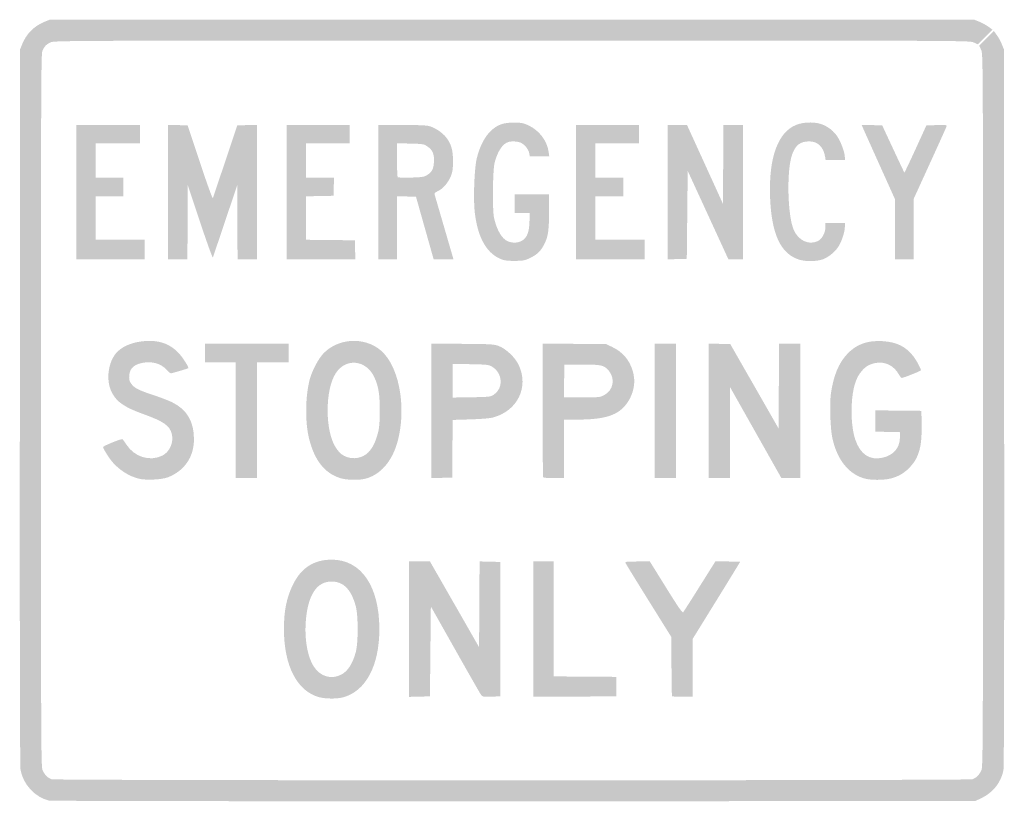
# Model space of a CAD drawing. Header units: inches. Extents: x -15 to 15, y -11.9 to 11.9.
import ezdxf

# ---------------------------------------------------------------- set-up
doc = ezdxf.new("R2010")
doc.units = ezdxf.units.IN
doc.header["$MEASUREMENT"] = 0

msp = doc.modelspace()

# ---------------------------------------------------------------- hatches: boundary and pattern name
h = msp.add_hatch(color=7)
edge = h.paths.add_edge_path()
edge.add_spline(control_points=[(-14.107, -11.89), (-14.531, -11.79), (-14.89, -11.403), (-14.972, -10.957), (-14.991, -10.856), (-14.998, -7.083), (-14.993, 0.099)], knot_values=[0, 0, 0, 0, 1, 1, 1, 2, 2, 2, 2], degree=3, periodic=0)
edge.add_line((-14.993, 0.099), (-14.986, 11.003))
edge.add_line((-14.986, 11.003), (-14.92, 11.165))
edge.add_spline(control_points=[(-14.92, 11.165), (-14.795, 11.476), (-14.555, 11.716), (-14.241, 11.842)], knot_values=[0, 0, 0, 0, 1, 1, 1, 1], degree=3, periodic=0)
edge.add_line((-14.241, 11.842), (-14.082, 11.907))
edge.add_line((-14.082, 11.907), (0, 11.907))
edge.add_line((0, 11.907), (14.082, 11.907))
edge.add_line((14.082, 11.907), (14.239, 11.843))
edge.add_spline(control_points=[(14.239, 11.843), (14.325, 11.808), (14.45, 11.74), (14.517, 11.691)], knot_values=[0, 0, 0, 0, 1, 1, 1, 1], degree=3, periodic=0)
edge.add_line((14.517, 11.691), (14.638, 11.602))
edge.add_line((14.638, 11.602), (14.415, 11.379))
edge.add_line((14.415, 11.379), (14.192, 11.156))
edge.add_line((14.192, 11.156), (14.066, 11.213))
edge.add_spline(control_points=[(14.066, 11.213), (13.941, 11.27), (13.925, 11.27), (0, 11.27), (-13.468, 11.27), (-13.945, 11.268), (-14.054, 11.218), (-14.188, 11.156), (-14.248, 11.093), (-14.307, 10.953), (-14.346, 10.86), (-14.35, 9.7), (-14.35, -0.006), (-14.349, -10.5), (-14.347, -10.865), (-14.297, -10.975), (-14.237, -11.105), (-14.144, -11.198), (-14.031, -11.241), (-13.918, -11.284), (13.918, -11.284), (14.031, -11.241), (14.144, -11.198), (14.237, -11.105), (14.297, -10.975), (14.347, -10.865), (14.349, -10.5), (14.349, 0), (14.349, 10.836), (14.349, 10.862), (14.292, 10.987)], knot_values=[0, 0, 0, 0, 1, 1, 1, 2, 2, 2, 3, 3, 3, 4, 4, 4, 5, 5, 5, 6, 6, 6, 7, 7, 7, 8, 8, 8, 9, 9, 9, 10, 10, 10, 10], degree=3, periodic=0)
edge.add_line((14.292, 10.987), (14.235, 11.113))
edge.add_line((14.235, 11.113), (14.458, 11.336))
edge.add_line((14.458, 11.336), (14.681, 11.559))
edge.add_line((14.681, 11.559), (14.77, 11.438))
edge.add_spline(control_points=[(14.77, 11.438), (14.819, 11.371), (14.888, 11.246), (14.922, 11.16)], knot_values=[0, 0, 0, 0, 1, 1, 1, 1], degree=3, periodic=0)
edge.add_line((14.922, 11.16), (14.986, 11.003))
edge.add_line((14.986, 11.003), (14.993, 0.099))
edge.add_spline(control_points=[(14.993, 0.099), (14.998, -7.136), (14.991, -10.857), (14.972, -10.96), (14.904, -11.333), (14.657, -11.647), (14.3, -11.817)], knot_values=[0, 0, 0, 0, 1, 1, 1, 2, 2, 2, 2], degree=3, periodic=0)
edge.add_line((14.3, -11.817), (14.11, -11.907))
edge.add_line((14.11, -11.907), (0.056, -11.911))
edge.add_spline(control_points=[(0.056, -11.911), (-8.348, -11.914), (-14.041, -11.905), (-14.107, -11.89)], knot_values=[0, 0, 0, 0, 1, 1, 1, 1], degree=3, periodic=0)
for points in [[(-13.277, 6.653), (-13.277, 8.701), (-12.302, 8.701), (-11.328, 8.701), (-11.328, 8.418), (-11.328, 8.136), (-12.006, 8.136), (-12.684, 8.136), (-12.684, 7.613), (-12.684, 7.09), (-12.26, 7.09), (-11.836, 7.09), (-11.836, 6.808), (-11.836, 6.525), (-12.26, 6.525), (-12.684, 6.525), (-12.684, 5.862), (-12.684, 5.198), (-11.935, 5.198), (-11.186, 5.198), (-11.186, 4.901), (-11.186, 4.605), (-12.232, 4.605), (-13.277, 4.605), (-13.277, 6.653)], [(-6.864, 6.653), (-6.864, 8.701), (-5.904, 8.701), (-4.944, 8.701), (-4.944, 8.418), (-4.944, 8.136), (-5.607, 8.136), (-6.271, 8.136), (-6.271, 7.613), (-6.271, 7.09), (-5.846, 7.09), (-5.422, 7.09), (-5.43, 6.815), (-5.438, 6.54), (-5.855, 6.532), (-6.271, 6.524), (-6.271, 5.861), (-6.271, 5.199), (-5.53, 5.191), (-4.788, 5.184), (-4.78, 4.894), (-4.772, 4.605), (-5.818, 4.605), (-6.864, 4.605), (-6.864, 6.653)], [(1.949, 6.653), (1.949, 8.701), (2.91, 8.701), (3.87, 8.701), (3.87, 8.418), (3.87, 8.136), (3.206, 8.136), (2.542, 8.136), (2.542, 7.613), (2.542, 7.09), (2.966, 7.09), (3.39, 7.09), (3.39, 6.808), (3.39, 6.525), (2.966, 6.525), (2.542, 6.525), (2.542, 5.862), (2.542, 5.198), (3.291, 5.198), (4.04, 5.198), (4.04, 4.901), (4.04, 4.605), (2.994, 4.605), (1.949, 4.605), (1.949, 6.653)], [(4.746, 6.652), (4.746, 8.701), (5.038, 8.701), (5.33, 8.701), (5.879, 7.497), (6.427, 6.294), (6.434, 7.497), (6.441, 8.701), (6.738, 8.701), (7.034, 8.701), (7.034, 6.653), (7.034, 4.605), (6.813, 4.605), (6.592, 4.605), (5.973, 5.952), (5.353, 7.3), (5.339, 5.96), (5.325, 4.619), (5.035, 4.611), (4.746, 4.603), (4.746, 6.652)], [(-8.418, -0.297), (-8.418, 1.469), (-8.884, 1.469), (-9.35, 1.469), (-9.35, 1.751), (-9.35, 2.034), (-8.079, 2.034), (-6.808, 2.034), (-6.808, 1.751), (-6.808, 1.469), (-7.288, 1.469), (-7.768, 1.469), (-7.768, -0.297), (-7.768, -2.062), (-8.093, -2.062), (-8.418, -2.062), (-8.418, -0.297)], [(4.35, -0.014), (4.35, 2.034), (4.675, 2.034), (5, 2.034), (5, -0.014), (5, -2.062), (4.675, -2.062), (4.35, -2.062), (4.35, -0.014)], [(5.989, -0.013), (5.989, 2.036), (6.319, 2.028), (6.65, 2.02), (7.386, 0.734), (8.121, -0.551), (8.129, 0.742), (8.136, 2.034), (8.461, 2.034), (8.785, 2.034), (8.785, -0.014), (8.785, -2.062), (8.496, -2.062), (8.206, -2.062), (7.422, -0.672), (6.638, 0.718), (6.638, -0.672), (6.638, -2.062), (6.314, -2.062), (5.989, -2.062), (5.989, -0.013)], [(0.65, -6.667), (0.65, -4.605), (0.96, -4.605), (1.271, -4.605), (1.271, -6.356), (1.271, -8.107), (2.225, -8.114), (3.178, -8.121), (3.178, -8.418), (3.178, -8.715), (1.914, -8.722), (0.65, -8.729), (0.65, -6.667)]]:
    msp.add_hatch(color=7).paths.add_polyline_path(points)
h = msp.add_hatch(color=7)
edge = h.paths.add_edge_path()
edge.add_line((-10.48, 6.653), (-10.48, 8.702))
edge.add_line((-10.48, 8.702), (-10.181, 8.694))
edge.add_line((-10.181, 8.694), (-9.881, 8.686))
edge.add_line((-9.881, 8.686), (-9.507, 7.556))
edge.add_spline(control_points=[(-9.507, 7.556), (-9.294, 6.916), (-9.124, 6.445), (-9.114, 6.469), (-9.104, 6.492), (-8.933, 7.001), (-8.733, 7.599)], knot_values=[0, 0, 0, 0, 1, 1, 1, 2, 2, 2, 2], degree=3, periodic=0)
edge.add_line((-8.733, 7.599), (-8.371, 8.686))
edge.add_line((-8.371, 8.686), (-8.07, 8.694))
edge.add_line((-8.07, 8.694), (-7.768, 8.702))
edge.add_line((-7.768, 8.702), (-7.768, 6.653))
edge.add_line((-7.768, 6.653), (-7.768, 4.605))
edge.add_line((-7.768, 4.605), (-8.065, 4.605))
edge.add_line((-8.065, 4.605), (-8.362, 4.605))
edge.add_line((-8.362, 4.605), (-8.364, 5.742))
edge.add_line((-8.364, 5.742), (-8.366, 6.879))
edge.add_line((-8.366, 6.879), (-8.731, 5.791))
edge.add_spline(control_points=[(-8.731, 5.791), (-8.932, 5.193), (-9.104, 4.684), (-9.113, 4.661), (-9.123, 4.638), (-9.299, 5.127), (-9.506, 5.749)], knot_values=[0, 0, 0, 0, 1, 1, 1, 2, 2, 2, 2], degree=3, periodic=0)
edge.add_line((-9.506, 5.749), (-9.881, 6.879))
edge.add_line((-9.881, 6.879), (-9.884, 5.742))
edge.add_line((-9.884, 5.742), (-9.887, 4.605))
edge.add_line((-9.887, 4.605), (-10.184, 4.605))
edge.add_line((-10.184, 4.605), (-10.48, 4.605))
edge.add_line((-10.48, 4.605), (-10.48, 6.653))
h = msp.add_hatch(color=7)
edge = h.paths.add_edge_path()
edge.add_line((-4.068, 6.653), (-4.068, 8.701))
edge.add_line((-4.068, 8.701), (-3.377, 8.701))
edge.add_spline(control_points=[(-3.377, 8.701), (-2.985, 8.701), (-2.624, 8.687), (-2.543, 8.67), (-2.372, 8.633), (-2.128, 8.475), (-2.009, 8.324), (-1.853, 8.126), (-1.796, 7.933), (-1.797, 7.599), (-1.798, 7.362), (-1.811, 7.27), (-1.861, 7.143), (-1.938, 6.945), (-2.105, 6.75), (-2.258, 6.682), (-2.339, 6.645), (-2.37, 6.616), (-2.36, 6.584), (-2.352, 6.56), (-2.237, 6.165), (-2.103, 5.706), (-1.97, 5.248), (-1.843, 4.812), (-1.822, 4.739)], knot_values=[0, 0, 0, 0, 1, 1, 1, 2, 2, 2, 3, 3, 3, 4, 4, 4, 5, 5, 5, 6, 6, 6, 7, 7, 7, 8, 8, 8, 8], degree=3, periodic=0)
edge.add_line((-1.822, 4.739), (-1.783, 4.605))
edge.add_line((-1.783, 4.605), (-2.085, 4.605))
edge.add_line((-2.085, 4.605), (-2.387, 4.605))
edge.add_line((-2.387, 4.605), (-2.656, 5.558))
edge.add_line((-2.656, 5.558), (-2.925, 6.511))
edge.add_line((-2.925, 6.511), (-3.214, 6.519))
edge.add_line((-3.214, 6.519), (-3.503, 6.527))
edge.add_line((-3.503, 6.527), (-3.503, 5.566))
edge.add_line((-3.503, 5.566), (-3.503, 4.605))
edge.add_line((-3.503, 4.605), (-3.785, 4.605))
edge.add_line((-3.785, 4.605), (-4.068, 4.605))
edge.add_line((-4.068, 4.605), (-4.068, 6.653))
edge = h.paths.add_edge_path(flags=0)
edge.add_spline(control_points=[(-2.602, 7.161), (-2.443, 7.254), (-2.39, 7.35), (-2.378, 7.568), (-2.364, 7.809), (-2.42, 7.94), (-2.58, 8.046), (-2.687, 8.117), (-2.715, 8.122), (-3.098, 8.131)], knot_values=[0, 0, 0, 0, 1, 1, 1, 2, 2, 2, 3, 3, 3, 3], degree=3, periodic=0)
edge.add_line((-3.098, 8.131), (-3.503, 8.141))
edge.add_line((-3.503, 8.141), (-3.503, 7.634))
edge.add_spline(control_points=[(-3.503, 7.634), (-3.503, 7.356), (-3.493, 7.118), (-3.482, 7.106), (-3.47, 7.095), (-3.289, 7.089), (-3.079, 7.095), (-2.762, 7.104), (-2.681, 7.115), (-2.602, 7.161)], knot_values=[0, 0, 0, 0, 1, 1, 1, 2, 2, 2, 3, 3, 3, 3], degree=3, periodic=0)
h = msp.add_hatch(color=7)
edge = h.paths.add_edge_path()
edge.add_spline(control_points=[(-0.273, 4.587), (-0.742, 4.739), (-1.033, 5.219), (-1.131, 6.002), (-1.182, 6.407), (-1.151, 7.342), (-1.076, 7.669), (-0.993, 8.03), (-0.829, 8.349), (-0.636, 8.526), (-0.431, 8.713), (-0.262, 8.772), (0.071, 8.77), (0.295, 8.769), (0.348, 8.758), (0.509, 8.682), (0.831, 8.531), (1.069, 8.215), (1.117, 7.874)], knot_values=[0, 0, 0, 0, 1, 1, 1, 2, 2, 2, 3, 3, 3, 4, 4, 4, 5, 5, 5, 6, 6, 6, 6], degree=3, periodic=0)
edge.add_line((1.117, 7.874), (1.136, 7.74))
edge.add_line((1.136, 7.74), (0.84, 7.74))
edge.add_line((0.84, 7.74), (0.543, 7.74))
edge.add_line((0.543, 7.74), (0.525, 7.838))
edge.add_spline(control_points=[(0.525, 7.838), (0.503, 7.953), (0.394, 8.092), (0.279, 8.152), (0.189, 8.198), (-0.007, 8.211), (-0.115, 8.178), (-0.286, 8.127), (-0.444, 7.886), (-0.529, 7.55), (-0.589, 7.312), (-0.601, 6.094), (-0.545, 5.859), (-0.454, 5.474), (-0.307, 5.229), (-0.121, 5.151), (0.02, 5.092), (0.203, 5.103), (0.314, 5.177), (0.463, 5.276), (0.519, 5.421), (0.532, 5.742)], knot_values=[0, 0, 0, 0, 1, 1, 1, 2, 2, 2, 3, 3, 3, 4, 4, 4, 5, 5, 5, 6, 6, 6, 7, 7, 7, 7], degree=3, periodic=0)
edge.add_line((0.532, 5.742), (0.543, 6.017))
edge.add_line((0.543, 6.017), (0.314, 6.017))
edge.add_line((0.314, 6.017), (0.085, 6.017))
edge.add_line((0.085, 6.017), (0.085, 6.299))
edge.add_line((0.085, 6.299), (0.085, 6.582))
edge.add_line((0.085, 6.582), (0.607, 6.582))
edge.add_line((0.607, 6.582), (1.13, 6.582))
edge.add_line((1.13, 6.582), (1.13, 6.079))
edge.add_spline(control_points=[(1.13, 6.079), (1.13, 5.524), (1.102, 5.311), (1.001, 5.099), (0.897, 4.879), (0.779, 4.757), (0.572, 4.655), (0.403, 4.572), (0.354, 4.561), (0.114, 4.556), (-0.053, 4.552), (-0.2, 4.564), (-0.273, 4.587)], knot_values=[0, 0, 0, 0, 1, 1, 1, 2, 2, 2, 3, 3, 3, 4, 4, 4, 4], degree=3, periodic=0)
h = msp.add_hatch(color=7)
edge = h.paths.add_edge_path()
edge.add_spline(control_points=[(8.753, 4.592), (8.186, 4.767), (7.905, 5.368), (7.862, 6.497), (7.817, 7.702), (8.1, 8.482), (8.663, 8.703), (8.911, 8.8), (9.279, 8.797), (9.495, 8.696), (9.707, 8.598), (9.86, 8.454), (9.965, 8.256), (10.062, 8.073), (10.141, 7.826), (10.141, 7.707)], knot_values=[0, 0, 0, 0, 1, 1, 1, 2, 2, 2, 3, 3, 3, 4, 4, 4, 5, 5, 5, 5], degree=3, periodic=0)
edge.add_line((10.141, 7.707), (10.141, 7.627))
edge.add_line((10.141, 7.627), (9.848, 7.627))
edge.add_line((9.848, 7.627), (9.555, 7.627))
edge.add_line((9.555, 7.627), (9.539, 7.728))
edge.add_spline(control_points=[(9.539, 7.728), (9.49, 8.029), (9.313, 8.2), (9.054, 8.198), (8.778, 8.196), (8.634, 8.083), (8.531, 7.788), (8.365, 7.316), (8.392, 5.964), (8.577, 5.517), (8.717, 5.178), (9.043, 5.023), (9.322, 5.162), (9.446, 5.224), (9.548, 5.416), (9.548, 5.585)], knot_values=[0, 0, 0, 0, 1, 1, 1, 2, 2, 2, 3, 3, 3, 4, 4, 4, 5, 5, 5, 5], degree=3, periodic=0)
edge.add_line((9.548, 5.585), (9.548, 5.706))
edge.add_line((9.548, 5.706), (9.845, 5.706))
edge.add_line((9.845, 5.706), (10.141, 5.706))
edge.add_line((10.141, 5.706), (10.141, 5.596))
edge.add_spline(control_points=[(10.141, 5.596), (10.141, 5.454), (10.055, 5.178), (9.961, 5.018), (9.861, 4.846), (9.657, 4.674), (9.473, 4.605), (9.29, 4.537), (8.953, 4.531), (8.753, 4.592)], knot_values=[0, 0, 0, 0, 1, 1, 1, 2, 2, 2, 3, 3, 3, 3], degree=3, periodic=0)
h = msp.add_hatch(color=7)
edge = h.paths.add_edge_path()
edge.add_line((11.667, 5.521), (11.667, 6.437))
edge.add_line((11.667, 6.437), (11.211, 7.449))
edge.add_spline(control_points=[(11.211, 7.449), (10.961, 8.005), (10.732, 8.515), (10.703, 8.581)], knot_values=[0, 0, 0, 0, 1, 1, 1, 1], degree=3, periodic=0)
edge.add_line((10.703, 8.581), (10.651, 8.702))
edge.add_line((10.651, 8.702), (10.964, 8.694))
edge.add_line((10.964, 8.694), (11.278, 8.686))
edge.add_line((11.278, 8.686), (11.611, 7.971))
edge.add_spline(control_points=[(11.611, 7.971), (11.794, 7.578), (11.948, 7.252), (11.953, 7.247), (11.959, 7.242), (12.112, 7.564), (12.294, 7.962)], knot_values=[0, 0, 0, 0, 1, 1, 1, 2, 2, 2, 2], degree=3, periodic=0)
edge.add_line((12.294, 7.962), (12.625, 8.686))
edge.add_line((12.625, 8.686), (12.939, 8.694))
edge.add_spline(control_points=[(12.939, 8.694), (13.236, 8.702), (13.252, 8.7), (13.236, 8.649), (13.227, 8.62), (12.997, 8.11), (12.725, 7.515)], knot_values=[0, 0, 0, 0, 1, 1, 1, 2, 2, 2, 2], degree=3, periodic=0)
edge.add_line((12.725, 7.515), (12.232, 6.435))
edge.add_line((12.232, 6.435), (12.232, 5.52))
edge.add_line((12.232, 5.52), (12.232, 4.605))
edge.add_line((12.232, 4.605), (11.949, 4.605))
edge.add_line((11.949, 4.605), (11.667, 4.605))
edge.add_line((11.667, 4.605), (11.667, 5.521))
h = msp.add_hatch(color=7)
edge = h.paths.add_edge_path()
edge.add_spline(control_points=[(-11.374, -2.08), (-11.666, -2.006), (-11.954, -1.824), (-12.17, -1.578), (-12.273, -1.46), (-12.458, -1.163), (-12.458, -1.115), (-12.458, -1.086), (-11.938, -0.873), (-11.876, -0.877), (-11.862, -0.878), (-11.802, -0.953), (-11.744, -1.045), (-11.503, -1.419), (-11.036, -1.564), (-10.657, -1.381), (-10.428, -1.27), (-10.297, -0.968), (-10.366, -0.711), (-10.433, -0.46), (-10.611, -0.338), (-11.228, -0.114), (-11.798, 0.092), (-12.029, 0.248), (-12.183, 0.53), (-12.387, 0.905), (-12.308, 1.506), (-12.017, 1.793), (-11.808, 1.998), (-11.441, 2.119), (-11.031, 2.118), (-10.678, 2.117), (-10.392, 1.997), (-10.159, 1.752), (-10.029, 1.616), (-9.836, 1.311), (-9.864, 1.286), (-9.88, 1.271), (-10.361, 1.13), (-10.393, 1.13), (-10.411, 1.13), (-10.466, 1.176), (-10.516, 1.233), (-10.704, 1.447), (-11.026, 1.522), (-11.345, 1.427), (-11.546, 1.368), (-11.645, 1.255), (-11.66, 1.067), (-11.67, 0.945), (-11.66, 0.901), (-11.605, 0.82), (-11.513, 0.685), (-11.378, 0.615), (-10.925, 0.466), (-10.711, 0.396), (-10.449, 0.296), (-10.343, 0.242), (-9.899, 0.019), (-9.689, -0.342), (-9.689, -0.879), (-9.689, -1.42), (-9.978, -1.842), (-10.481, -2.038), (-10.674, -2.113), (-11.155, -2.136), (-11.374, -2.08)], knot_values=[0, 0, 0, 0, 1, 1, 1, 2, 2, 2, 3, 3, 3, 4, 4, 4, 5, 5, 5, 6, 6, 6, 7, 7, 7, 8, 8, 8, 9, 9, 9, 10, 10, 10, 11, 11, 11, 12, 12, 12, 13, 13, 13, 14, 14, 14, 15, 15, 15, 16, 16, 16, 17, 17, 17, 18, 18, 18, 19, 19, 19, 20, 20, 20, 21, 21, 21, 22, 22, 22, 22], degree=3, periodic=0)
h = msp.add_hatch(color=7)
edge = h.paths.add_edge_path()
edge.add_spline(control_points=[(-5.236, -2.063), (-5.705, -1.913), (-6.008, -1.533), (-6.177, -0.882), (-6.304, -0.39), (-6.301, 0.388), (-6.169, 0.918), (-6.099, 1.197), (-5.899, 1.579), (-5.735, 1.746), (-5.24, 2.248), (-4.364, 2.242), (-3.899, 1.732), (-3.412, 1.199), (-3.228, 0.045), (-3.477, -0.918), (-3.639, -1.547), (-4.014, -1.978), (-4.495, -2.089), (-4.693, -2.134), (-5.051, -2.122), (-5.236, -2.063)], knot_values=[0, 0, 0, 0, 1, 1, 1, 2, 2, 2, 3, 3, 3, 4, 4, 4, 5, 5, 5, 6, 6, 6, 7, 7, 7, 7], degree=3, periodic=0)
edge = h.paths.add_edge_path(flags=0)
edge.add_spline(control_points=[(-4.525, -1.387), (-4.319, -1.282), (-4.172, -1.044), (-4.078, -0.664), (-4.042, -0.517), (-4.029, -0.346), (-4.029, 0), (-4.029, 0.502), (-4.066, 0.729), (-4.193, 1.007), (-4.437, 1.539), (-5.053, 1.609), (-5.364, 1.141), (-5.703, 0.629), (-5.701, -0.644), (-5.36, -1.146), (-5.31, -1.221), (-5.236, -1.305), (-5.196, -1.334), (-5.002, -1.477), (-4.741, -1.497), (-4.525, -1.387)], knot_values=[0, 0, 0, 0, 1, 1, 1, 2, 2, 2, 3, 3, 3, 4, 4, 4, 5, 5, 5, 6, 6, 6, 7, 7, 7, 7], degree=3, periodic=0)
h = msp.add_hatch(color=7)
edge = h.paths.add_edge_path()
edge.add_spline(control_points=[(10.695, -2.062), (10.233, -1.915), (9.901, -1.483), (9.76, -0.847), (9.697, -0.563), (9.672, 0.208), (9.716, 0.513), (9.793, 1.051), (9.949, 1.435), (10.205, 1.71), (10.485, 2.013), (10.819, 2.137), (11.285, 2.11), (11.719, 2.086), (12.004, 1.944), (12.232, 1.642), (12.327, 1.515), (12.458, 1.272), (12.458, 1.222), (12.458, 1.201), (11.927, 0.989), (11.874, 0.989), (11.859, 0.989), (11.819, 1.038), (11.785, 1.098), (11.631, 1.372), (11.349, 1.506), (11.061, 1.441), (10.875, 1.399), (10.79, 1.35), (10.667, 1.214), (10.473, 0.999), (10.378, 0.689), (10.349, 0.167), (10.328, -0.207), (10.371, -0.633), (10.456, -0.885), (10.606, -1.336), (10.896, -1.53), (11.286, -1.443), (11.617, -1.369), (11.809, -1.152), (11.817, -0.84)], knot_values=[0, 0, 0, 0, 1, 1, 1, 2, 2, 2, 3, 3, 3, 4, 4, 4, 5, 5, 5, 6, 6, 6, 7, 7, 7, 8, 8, 8, 9, 9, 9, 10, 10, 10, 11, 11, 11, 12, 12, 12, 13, 13, 13, 14, 14, 14, 14], degree=3, periodic=0)
edge.add_line((11.817, -0.84), (11.822, -0.664))
edge.add_line((11.822, -0.664), (11.448, -0.656))
edge.add_line((11.448, -0.656), (11.073, -0.648))
edge.add_line((11.073, -0.648), (11.073, -0.324))
edge.add_line((11.073, -0.324), (11.073, 0.001))
edge.add_line((11.073, 0.001), (11.773, -0.007))
edge.add_line((11.773, -0.007), (12.472, -0.014))
edge.add_line((12.472, -0.014), (12.48, -0.395))
edge.add_spline(control_points=[(12.48, -0.395), (12.495, -1.092), (12.407, -1.427), (12.129, -1.725), (11.869, -2.002), (11.571, -2.12), (11.134, -2.117), (10.949, -2.116), (10.808, -2.099), (10.695, -2.062)], knot_values=[0, 0, 0, 0, 1, 1, 1, 2, 2, 2, 3, 3, 3, 3], degree=3, periodic=0)
h = msp.add_hatch(color=7)
edge = h.paths.add_edge_path()
edge.add_line((-2.458, -0.014), (-2.458, 2.037))
edge.add_line((-2.458, 2.037), (-1.504, 2.028))
edge.add_spline(control_points=[(-1.504, 2.028), (-0.572, 2.02), (-0.547, 2.018), (-0.381, 1.952), (-0.169, 1.866), (0.1, 1.606), (0.204, 1.384), (0.521, 0.711), (0.171, -0.011), (-0.572, -0.215), (-0.663, -0.241), (-0.931, -0.263), (-1.264, -0.274)], knot_values=[0, 0, 0, 0, 1, 1, 1, 2, 2, 2, 3, 3, 3, 4, 4, 4, 4], degree=3, periodic=0)
edge.add_line((-1.264, -0.274), (-1.807, -0.291))
edge.add_line((-1.807, -0.291), (-1.815, -1.17))
edge.add_line((-1.815, -1.17), (-1.822, -2.048))
edge.add_line((-1.822, -2.048), (-2.14, -2.056))
edge.add_line((-2.14, -2.056), (-2.458, -2.064))
edge.add_line((-2.458, -2.064), (-2.458, -0.014))
edge = h.paths.add_edge_path(flags=0)
edge.add_spline(control_points=[(-0.56, 0.474), (-0.252, 0.666), (-0.278, 1.145), (-0.607, 1.333), (-0.712, 1.393), (-0.76, 1.398), (-1.264, 1.408)], knot_values=[0, 0, 0, 0, 1, 1, 1, 2, 2, 2, 2], degree=3, periodic=0)
edge.add_line((-1.264, 1.408), (-1.808, 1.418))
edge.add_line((-1.808, 1.418), (-1.808, 0.905))
edge.add_line((-1.808, 0.905), (-1.808, 0.391))
edge.add_line((-1.808, 0.391), (-1.236, 0.4))
edge.add_spline(control_points=[(-1.236, 0.4), (-0.697, 0.409), (-0.658, 0.413), (-0.56, 0.474)], knot_values=[0, 0, 0, 0, 1, 1, 1, 1], degree=3, periodic=0)
h = msp.add_hatch(color=7)
edge = h.paths.add_edge_path()
edge.add_spline(control_points=[(0.951, -2.043), (0.941, -2.033), (0.932, -1.111), (0.932, 0.006)], knot_values=[0, 0, 0, 0, 1, 1, 1, 1], degree=3, periodic=0)
edge.add_line((0.932, 0.006), (0.932, 2.037))
edge.add_line((0.932, 2.037), (1.9, 2.028))
edge.add_line((1.9, 2.028), (2.867, 2.02))
edge.add_line((2.867, 2.02), (3.035, 1.941))
edge.add_spline(control_points=[(3.035, 1.941), (3.363, 1.788), (3.569, 1.553), (3.675, 1.212), (3.779, 0.88), (3.716, 0.516), (3.504, 0.22), (3.236, -0.154), (2.842, -0.281), (1.942, -0.282)], knot_values=[0, 0, 0, 0, 1, 1, 1, 2, 2, 2, 3, 3, 3, 3], degree=3, periodic=0)
edge.add_line((1.942, -0.282), (1.582, -0.282))
edge.add_line((1.582, -0.282), (1.582, -1.172))
edge.add_line((1.582, -1.172), (1.582, -2.062))
edge.add_line((1.582, -2.062), (1.276, -2.062))
edge.add_spline(control_points=[(1.276, -2.062), (1.108, -2.062), (0.961, -2.054), (0.951, -2.043)], knot_values=[0, 0, 0, 0, 1, 1, 1, 1], degree=3, periodic=0)
edge = h.paths.add_edge_path(flags=0)
edge.add_spline(control_points=[(2.797, 0.459), (3.093, 0.608), (3.158, 0.973), (2.935, 1.227), (2.803, 1.378), (2.708, 1.398), (2.119, 1.398)], knot_values=[0, 0, 0, 0, 1, 1, 1, 2, 2, 2, 2], degree=3, periodic=0)
edge.add_line((2.119, 1.398), (1.596, 1.398))
edge.add_line((1.596, 1.398), (1.588, 0.897))
edge.add_line((1.588, 0.897), (1.581, 0.395))
edge.add_line((1.581, 0.395), (2.126, 0.395))
edge.add_spline(control_points=[(2.126, 0.395), (2.636, 0.395), (2.68, 0.4), (2.797, 0.459)], knot_values=[0, 0, 0, 0, 1, 1, 1, 1], degree=3, periodic=0)
h = msp.add_hatch(color=7)
edge = h.paths.add_edge_path()
edge.add_spline(control_points=[(-5.875, -8.74), (-6.546, -8.56), (-6.948, -7.784), (-6.948, -6.667), (-6.948, -6.11), (-6.87, -5.72), (-6.68, -5.323), (-6.431, -4.804), (-6.042, -4.55), (-5.494, -4.549), (-4.597, -4.547), (-4.041, -5.357), (-4.041, -6.667), (-4.041, -7.785), (-4.456, -8.561), (-5.151, -8.746), (-5.338, -8.796), (-5.678, -8.793), (-5.875, -8.74)], knot_values=[0, 0, 0, 0, 1, 1, 1, 2, 2, 2, 3, 3, 3, 4, 4, 4, 5, 5, 5, 6, 6, 6, 6], degree=3, periodic=0)
edge = h.paths.add_edge_path(flags=0)
edge.add_spline(control_points=[(-5.203, -8.054), (-5.003, -7.951), (-4.852, -7.716), (-4.757, -7.359), (-4.683, -7.075), (-4.683, -6.258), (-4.757, -5.975), (-4.894, -5.457), (-5.132, -5.213), (-5.497, -5.215), (-5.936, -5.217), (-6.199, -5.598), (-6.274, -6.338), (-6.333, -6.918), (-6.242, -7.486), (-6.04, -7.804), (-5.845, -8.109), (-5.509, -8.21), (-5.203, -8.054)], knot_values=[0, 0, 0, 0, 1, 1, 1, 2, 2, 2, 3, 3, 3, 4, 4, 4, 5, 5, 5, 6, 6, 6, 6], degree=3, periodic=0)
h = msp.add_hatch(color=7)
edge = h.paths.add_edge_path()
edge.add_line((-3.136, -6.668), (-3.136, -4.605))
edge.add_line((-3.136, -4.605), (-2.817, -4.605))
edge.add_line((-2.817, -4.605), (-2.498, -4.605))
edge.add_line((-2.498, -4.605), (-1.75, -5.911))
edge.add_line((-1.75, -5.911), (-1.003, -7.218))
edge.add_line((-1.003, -7.218), (-0.995, -5.91))
edge.add_line((-0.995, -5.91), (-0.988, -4.603))
edge.add_line((-0.988, -4.603), (-0.671, -4.611))
edge.add_line((-0.671, -4.611), (-0.353, -4.619))
edge.add_line((-0.353, -4.619), (-0.353, -6.667))
edge.add_line((-0.353, -6.667), (-0.353, -8.715))
edge.add_line((-0.353, -8.715), (-0.626, -8.723))
edge.add_spline(control_points=[(-0.626, -8.723), (-0.896, -8.731), (-0.899, -8.73), (-0.953, -8.652), (-0.983, -8.609), (-1.337, -7.989), (-1.74, -7.274)], knot_values=[0, 0, 0, 0, 1, 1, 1, 2, 2, 2, 2], degree=3, periodic=0)
edge.add_line((-1.74, -7.274), (-2.472, -5.975))
edge.add_line((-2.472, -5.975), (-2.486, -7.345))
edge.add_line((-2.486, -7.345), (-2.5, -8.715))
edge.add_line((-2.5, -8.715), (-2.818, -8.723))
edge.add_line((-2.818, -8.723), (-3.136, -8.731))
edge.add_line((-3.136, -8.731), (-3.136, -6.668))
h = msp.add_hatch(color=7)
edge = h.paths.add_edge_path()
edge.add_spline(control_points=[(4.878, -8.71), (4.867, -8.7), (4.859, -8.291), (4.859, -7.803)], knot_values=[0, 0, 0, 0, 1, 1, 1, 1], degree=3, periodic=0)
edge.add_line((4.859, -7.803), (4.859, -6.915))
edge.add_line((4.859, -6.915), (4.167, -5.804))
edge.add_spline(control_points=[(4.167, -5.804), (3.786, -5.193), (3.467, -4.673), (3.457, -4.649), (3.442, -4.61), (3.486, -4.605), (3.82, -4.605)], knot_values=[0, 0, 0, 0, 1, 1, 1, 2, 2, 2, 2], degree=3, periodic=0)
edge.add_line((3.82, -4.605), (4.2, -4.605))
edge.add_line((4.2, -4.605), (4.691, -5.395))
edge.add_spline(control_points=[(4.691, -5.395), (5.069, -6.003), (5.19, -6.178), (5.214, -6.151), (5.232, -6.132), (5.46, -5.776), (5.72, -5.36)], knot_values=[0, 0, 0, 0, 1, 1, 1, 2, 2, 2, 2], degree=3, periodic=0)
edge.add_line((5.72, -5.36), (6.194, -4.605))
edge.add_line((6.194, -4.605), (6.572, -4.605))
edge.add_spline(control_points=[(6.572, -4.605), (6.779, -4.605), (6.949, -4.609), (6.949, -4.615), (6.949, -4.621), (6.625, -5.151), (6.229, -5.792)], knot_values=[0, 0, 0, 0, 1, 1, 1, 2, 2, 2, 2], degree=3, periodic=0)
edge.add_line((6.229, -5.792), (5.508, -6.958))
edge.add_line((5.508, -6.958), (5.508, -7.843))
edge.add_line((5.508, -7.843), (5.508, -8.729))
edge.add_line((5.508, -8.729), (5.202, -8.729))
edge.add_spline(control_points=[(5.202, -8.729), (5.034, -8.729), (4.888, -8.72), (4.878, -8.71)], knot_values=[0, 0, 0, 0, 1, 1, 1, 1], degree=3, periodic=0)

doc.saveas('drawing.dxf')
